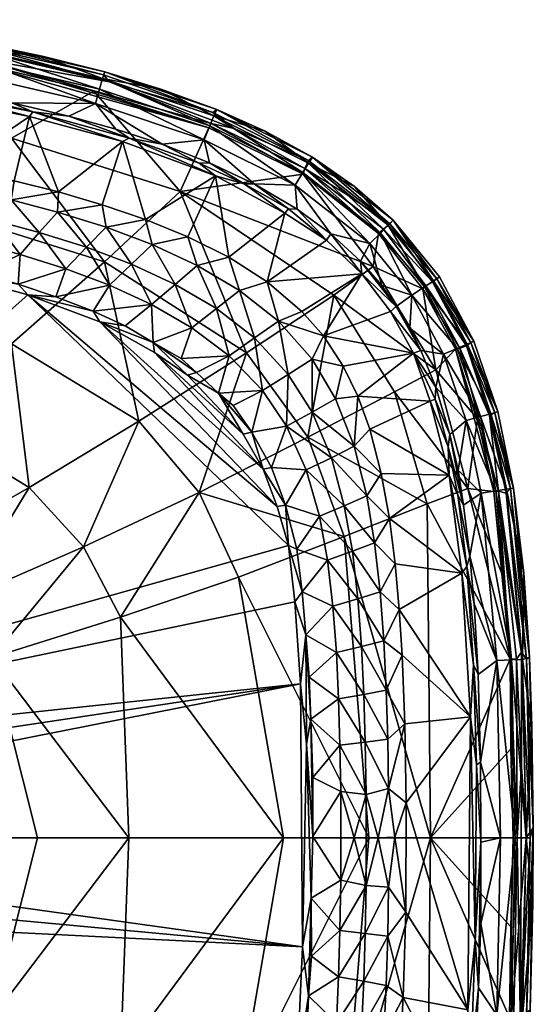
# Model space of a CAD drawing. Header units: inches. Extents: x -9.8 to 9.8, y -7.5 to 7.5.
# Tile 10 of 10: x 5.3 to 9.8, y -1.5 to 7.3. Entities that reach past the tile are written whole.
import ezdxf

# ---------------------------------------------------------------- set-up
doc = ezdxf.new("R2010")
doc.units = ezdxf.units.IN
doc.layers.get('0').update_dxf_attribs({"true_color": 0xc2ced6})

msp = doc.modelspace()

# ---------------------------------------------------------------- meshes
mesh = msp.add_polyface()
corners = [(4.352, 5.8367, 1.8354), (4.782, 5.7531, 1.8354), (4.6454, 5.5677, 1.2358), (4.2275, 5.6494, 1.2358), (5.6282, 5.7272, 2.3622), (5.6192, 5.5486, 1.8354), (5.2094, 5.6566, 1.8354), (5.2346, 5.8255, 2.3622), (4.6977, 5.9403, 2.3622), (4.0392, 6.0536, 2.3622), (4.5453, 6.5604, 2.3625), (6.1967, 6.1752, 2.3625), (6.0179, 5.6141, 2.3622), (5.3732, 6.3945, 2.3625), (6.0811, 6.7025, 5.5116), (6.0285, 6.7655, 5.4809), (4.922, 7.0205, 5.4809), (4.9689, 6.965, 5.5105), (4.9325, 7.0472, 5.4321), (3.6053, 7.2276, 5.4809), (4.8941, 6.9166, 5.5068), (4.8851, 6.8757, 5.4759), (6.9652, 6.2959, 5.4756), (5.9436, 6.6199, 5.4503), (3.6536, 7.1733, 5.512), (4.9155, 6.9864, 4.6612), (6.0192, 6.732, 4.6612), (5.9935, 6.6387, 3.9186), (4.8973, 6.8912, 3.9186), (5.9583, 6.5114, 3.1814), (4.8724, 6.7616, 3.1814), (3.6009, 7.1931, 4.6612), (3.5887, 7.097, 3.9186), (5.4839, 6.93, 5.4077), (6.0415, 6.7913, 5.4325), (4.2695, 7.1607, 5.4077), (5.2164, 6.5185, 2.4338), (4.573, 6.6423, 2.4283), (3.8336, 6.7613, 2.4333), (5.7215, 6.3975, 2.4323), (6.1372, 6.2823, 2.4323), (4.5596, 6.6064, 2.3854), (3.7068, 6.7407, 2.3882), (5.4026, 6.4369, 2.3853), (5.2117, 6.2051, 4.3398), (4.2269, 6.9755, 5.4503), (3.6177, 7.2544, 5.4319), (3.5579, 7.0694, 5.4503), (6.2578, 6.2052, 2.3841)]
mesh.append_faces([[corners[k] for k in face] for face in [(7, 13, 4), (11, 4, 13), (36, 29, 39), (39, 29, 40), (37, 41, 38), (36, 43, 37), (39, 43, 36)]], dxfattribs={"vtx0": -1, "vtx1": -1})
mesh.append_faces([[corners[k] for k in face] for face in [(0, 1, 2), (2, 3, 0), (4, 5, 6), (7, 6, 1), (0, 8, 1), (14, 15, 16), (18, 16, 15), (17, 16, 19), (20, 21, 22), (25, 26, 27), (27, 28, 25), (28, 27, 29), (29, 30, 28), (31, 25, 28), (32, 28, 30), (35, 25, 31), (25, 33, 26), (29, 36, 30), (41, 10, 42), (43, 13, 41), (18, 15, 34), (46, 16, 18), (43, 41, 37), (48, 43, 39)]], dxfattribs={"vtx0": -1, "vtx1": -1, "vtx2": -1})
mesh.append_faces([[corners[k] for k in face] for face in [(6, 7, 4), (1, 8, 7), (11, 12, 4), (16, 17, 14), (20, 14, 17), (30, 37, 38), (30, 36, 37), (44, 23, 21), (44, 21, 45)]], dxfattribs={"vtx0": -1, "vtx2": -1})
mesh.append_faces([[corners[k] for k in face] for face in [(23, 22, 21)]], dxfattribs={"vtx1": -1})
mesh.append_faces([[corners[k] for k in face] for face in [(9, 8, 0), (8, 9, 10), (7, 8, 13), (10, 13, 8), (17, 24, 20), (18, 33, 25), (33, 34, 26), (35, 18, 25), (13, 10, 41), (11, 13, 43)]], dxfattribs={"vtx1": -1, "vtx2": -1})
mesh.append_faces([[corners[k] for k in face] for face in [(34, 33, 18), (18, 35, 46), (47, 45, 21)]], dxfattribs={"vtx2": -1})
mesh = msp.add_polyface()
corners = [(7.0244, 5.871, 2.3625), (6.402, 5.483, 2.3622), (6.1967, 6.1752, 2.3625), (6.0179, 5.6141, 2.3622), (7.0348, 6.4589, 5.4335), (6.9995, 6.4303, 5.493), (7.85, 6.005, 5.4976), (6.0285, 6.7655, 5.4809), (6.0811, 6.7025, 5.5116), (6.0415, 6.7913, 5.4325), (7.1896, 6.2898, 5.5122), (7.8169, 5.9343, 5.5102), (7.8837, 6.0358, 5.4349), (7.4651, 6.2645, 5.4077), (6.9843, 6.3343, 5.5067), (6.9652, 6.2959, 5.4756), (7.8, 5.8842, 5.4806), (7.0082, 6.4016, 4.6612), (7.8491, 5.983, 4.6612), (7.7984, 5.9005, 3.9186), (6.9718, 6.3118, 3.9186), (7.7292, 5.788, 3.1814), (6.9222, 6.1894, 3.1814), (6.0192, 6.732, 4.6612), (5.9935, 6.6387, 3.9186), (5.9583, 6.5114, 3.1814), (7.3652, 5.7999, 2.4343), (6.97, 5.9856, 2.4338), (7.7495, 5.5756, 2.4366), (6.5382, 6.6392, 5.4077), (6.5489, 6.1494, 2.434), (6.1372, 6.2823, 2.4323), (6.2578, 6.2052, 2.3841), (5.4026, 6.4369, 2.3853), (6.8786, 5.9816, 2.3871), (7.2779, 5.8, 2.3871), (5.7215, 6.3975, 2.4323), (7.6703, 5.5785, 2.3871), (6.0391, 5.1084, 3.3735), (6.7106, 5.7304, 4.3458), (5.2117, 6.2051, 4.3398), (5.9436, 6.6199, 5.4503), (4.8941, 6.9166, 5.5068), (7.6396, 5.5401, 2.3625)]
mesh.append_faces([[corners[k] for k in face] for face in [(4, 12, 13)]], dxfattribs={"vtx0": -1})
mesh.append_faces([[corners[k] for k in face] for face in [(0, 1, 2), (10, 14, 11), (26, 21, 28), (31, 32, 36), (30, 32, 31), (27, 34, 30), (26, 35, 27), (28, 37, 26)]], dxfattribs={"vtx0": -1, "vtx1": -1})
mesh.append_faces([[corners[k] for k in face] for face in [(4, 5, 6), (7, 8, 5), (9, 7, 5), (10, 6, 5), (17, 18, 19), (19, 20, 17), (20, 19, 21), (21, 22, 20), (23, 17, 20), (20, 24, 23), (24, 20, 22), (22, 25, 24), (22, 21, 26), (23, 29, 17), (25, 22, 30), (17, 13, 18), (32, 2, 33), (34, 0, 32), (35, 0, 34), (38, 39, 40), (41, 40, 39), (4, 6, 12), (9, 5, 4), (14, 16, 11), (42, 15, 14), (14, 8, 42), (34, 32, 30), (35, 34, 27), (37, 35, 26)]], dxfattribs={"vtx0": -1, "vtx1": -1, "vtx2": -1})
mesh.append_faces([[corners[k] for k in face] for face in [(2, 1, 3), (5, 8, 10), (14, 15, 16), (14, 10, 8), (17, 4, 13), (22, 27, 30), (39, 16, 15), (39, 15, 41)]], dxfattribs={"vtx0": -1, "vtx2": -1})
mesh.append_faces([[corners[k] for k in face] for face in [(10, 11, 6), (26, 27, 22), (9, 29, 23), (30, 31, 25), (29, 4, 17), (0, 2, 32), (43, 0, 35)]], dxfattribs={"vtx1": -1, "vtx2": -1})
mesh.append_faces([[corners[k] for k in face] for face in [(4, 29, 9)]], dxfattribs={"vtx2": -1})
mesh = msp.add_polyface()
corners = [(3.6896, 5.5118, 0.6452), (3.2817, 5.57, 0.6452), (3.3866, 5.7811, 1.2358), (3.8077, 5.7201, 1.2358), (4.2275, 5.6494, 1.2358), (4.0962, 5.4441, 0.6452), (4.6454, 5.5677, 1.2358), (4.5008, 5.3655, 0.6452), (4.782, 5.7531, 1.8354), (5.2094, 5.6566, 1.8354), (5.0608, 5.4733, 1.2358), (4.903, 5.2744, 0.6452), (5.6192, 5.5486, 1.8354), (5.4591, 5.3676, 1.2358), (5.2886, 5.1722, 0.6452), (6.0514, 5.4139, 1.8354), (5.8791, 5.2359, 1.2358), (5.6951, 5.0448, 0.6452), (6.0812, 4.8995, 0.6452), (6.0179, 5.6141, 2.3622), (5.6282, 5.7272, 2.3622), (2.4616, 5.6618, 0.6452), (2.4851, 5.4086, 0.0516), (2.1998, 5.4437, 0.0745), (2.8729, 5.6197, 0.6452), (3.0084, 5.3524, 0.0476), (3.3678, 5.3153, 0.0687), (3.7229, 5.2564, 0.0545), (4.0688, 5.1976, 0.0556), (4.5477, 5.0993, 0.052), (5.2723, 4.9087, 0.0514), (4.9289, 5.0053, 0.0496), (4.5632, 5.032, 0.0001), (3.8638, 5.1985, 0.0203), (3.1241, 5.2915, 0.01), (2.4165, 5.3702, 0.0117), (3.5368, 5.1994, 0), (5.2117, 6.2051, 4.3398), (4.6896, 5.5285, 3.3623), (6.0391, 5.1084, 3.3735), (5.2136, 4.3798, 2.5491), (2.2878, 5.8798, 3.347), (1.7323, 5.0597, 2.5572), (4.053, 4.741, 2.5523), (2.7263, 5.2848, 0)]
mesh.append_faces([[corners[k] for k in face] for face in [(27, 25, 26)]], dxfattribs={"vtx0": -1})
mesh.append_faces([[corners[k] for k in face] for face in [(36, 33, 32)]], dxfattribs={"vtx0": -1, "vtx1": -1})
mesh.append_faces([[corners[k] for k in face] for face in [(0, 1, 2), (3, 4, 5), (5, 0, 3), (4, 6, 7), (7, 5, 4), (8, 9, 10), (10, 6, 8), (6, 10, 11), (11, 7, 6), (9, 12, 13), (13, 10, 9), (10, 13, 14), (14, 11, 10), (12, 15, 16), (16, 13, 12), (13, 16, 17), (17, 14, 13), (18, 17, 16), (19, 15, 12), (22, 21, 24), (25, 24, 1), (26, 1, 0), (27, 0, 5), (28, 5, 7), (31, 11, 14), (29, 7, 11), (30, 14, 17), (25, 27, 33), (33, 34, 25), (35, 22, 34), (37, 38, 39), (40, 39, 38), (41, 42, 43), (33, 29, 32), (34, 33, 36), (44, 35, 34), (41, 43, 38)]], dxfattribs={"vtx0": -1, "vtx1": -1, "vtx2": -1})
mesh.append_faces([[corners[k] for k in face] for face in [(12, 20, 19), (21, 22, 23), (24, 25, 22), (1, 26, 25), (0, 27, 26), (5, 28, 27), (7, 29, 28), (14, 30, 31), (11, 31, 29), (32, 31, 30), (32, 29, 31), (33, 28, 29), (34, 36, 44)]], dxfattribs={"vtx0": -1, "vtx2": -1})
mesh.append_faces([[corners[k] for k in face] for face in [(27, 28, 33), (22, 25, 34)]], dxfattribs={"vtx1": -1, "vtx2": -1})
mesh = msp.add_polyface()
corners = [(7.4822, 4.9293, 2.3622), (8.009, 5.2979, 2.3637), (8.3232, 4.9994, 2.3631), (7.7907, 4.6662, 2.3622), (7.6396, 5.5401, 2.3625), (8.9869, 4.9578, 5.4809), (8.9492, 4.9294, 5.5109), (9.2906, 4.391, 5.4809), (9.3153, 4.4045, 5.4299), (9.0101, 4.9732, 5.4279), (8.6001, 5.4761, 5.4338), (8.5697, 5.4446, 5.4965), (7.8837, 6.0358, 5.4349), (7.85, 6.005, 5.4976), (8.5148, 5.3964, 5.5108), (8.1967, 5.6984, 5.5118), (7.8169, 5.9343, 5.5102), (8.257, 5.776, 5.4077), (8.4714, 5.3586, 5.4836), (8.8916, 4.8955, 5.5036), (7.8, 5.8842, 5.4806), (8.5558, 5.4309, 4.6612), (8.9579, 4.9386, 4.6612), (8.8772, 4.885, 3.9186), (8.4871, 5.3625, 3.9186), (8.7672, 4.812, 3.1814), (8.3936, 5.2694, 3.1814), (7.8491, 5.983, 4.6612), (7.7984, 5.9005, 3.9186), (7.7292, 5.788, 3.1814), (8.046, 5.3557, 2.432), (7.7495, 5.5756, 2.4366), (8.5007, 4.8964, 2.4513), (8.3096, 5.113, 2.4324), (8.6275, 4.7104, 2.4285), (7.4651, 6.2645, 5.4077), (8.5768, 4.6663, 2.3637), (8.4227, 5.0661, 4.997), (8.8629, 4.8681, 5.4694), (6.7106, 5.7304, 4.3458), (8.0742, 4.8103, 4.3532), (7.6703, 5.5785, 2.3871)]
mesh.append_faces([[corners[k] for k in face] for face in [(16, 14, 15), (34, 33, 32)]], dxfattribs={"vtx0": -1})
mesh.append_faces([[corners[k] for k in face] for face in [(30, 26, 33), (30, 1, 31), (20, 37, 18), (10, 5, 9)]], dxfattribs={"vtx0": -1, "vtx1": -1})
mesh.append_faces([[corners[k] for k in face] for face in [(5, 6, 7), (10, 11, 5), (12, 13, 11), (11, 13, 15), (14, 18, 19), (21, 22, 23), (23, 24, 21), (24, 23, 25), (25, 26, 24), (27, 21, 24), (24, 28, 27), (28, 24, 26), (26, 29, 28), (22, 21, 10), (17, 21, 27), (29, 26, 30), (26, 25, 32), (37, 20, 39), (39, 40, 37), (11, 6, 5), (12, 11, 10), (16, 18, 14), (1, 41, 31), (34, 2, 33)]], dxfattribs={"vtx0": -1, "vtx1": -1, "vtx2": -1})
mesh.append_faces([[corners[k] for k in face] for face in [(0, 1, 2), (2, 3, 0), (0, 4, 1), (11, 15, 14), (13, 16, 15), (16, 20, 18), (22, 9, 8), (25, 34, 32), (34, 36, 2), (37, 38, 18), (19, 6, 14)]], dxfattribs={"vtx0": -1, "vtx2": -1})
mesh.append_faces([[corners[k] for k in face] for face in [(8, 9, 5), (14, 6, 11), (17, 10, 21), (10, 9, 22), (12, 17, 27), (30, 31, 29), (32, 33, 26), (35, 12, 27), (2, 1, 30), (30, 33, 2), (18, 38, 19), (1, 4, 41)]], dxfattribs={"vtx1": -1, "vtx2": -1})
mesh.append_faces([[corners[k] for k in face] for face in [(10, 17, 12)]], dxfattribs={"vtx2": -1})
mesh = msp.add_polyface()
corners = [(6.0514, 5.4139, 1.8354), (6.4617, 5.2598, 1.8354), (6.278, 5.0856, 1.2358), (5.8791, 5.2359, 1.2358), (6.0812, 4.8995, 0.6452), (6.8596, 5.076, 1.8354), (6.6651, 4.9069, 1.2358), (6.4561, 4.7274, 0.6452), (7.2373, 4.8537, 1.8354), (7.0332, 4.6922, 1.2358), (6.8136, 4.5215, 0.6452), (7.5811, 4.5824, 1.8354), (7.3706, 4.4322, 1.2358), (7.1433, 4.274, 0.6452), (7.6689, 4.1089, 1.2358), (7.4392, 3.9677, 0.6452), (6.402, 5.483, 2.3622), (6.0179, 5.6141, 2.3622), (7.4822, 4.9293, 2.3622), (7.7907, 4.6662, 2.3622), (7.1403, 5.1475, 2.3622), (6.7776, 5.3295, 2.3622), (6.2201, 4.5389, 0.0527), (5.9366, 4.6696, 0.0519), (6.854, 4.1255, 0.0359), (6.7196, 4.2504, 0.0682), (6.4684, 4.392, 0.0346), (7.0511, 3.9417, 0.0253), (7.0244, 5.871, 2.3625), (7.6396, 5.5401, 2.3625), (7.5693, 2.9382, 0.0001), (5.3577, 4.816, 0), (5.9957, 4.5763, 0.0006), (7.4456, 3.2689, 0.0003), (6.4807, 4.3023, 0.0004), (6.7755, 4.1016, 0.0013), (7.2687, 3.5797, 0.0006), (7.6703, 5.5785, 2.3871), (7.2779, 5.8, 2.3871), (7.2991, 4.3001, 3.3863), (8.0742, 4.8103, 4.3532), (6.7106, 5.7304, 4.3458), (6.0391, 5.1084, 3.3735), (6.3417, 3.6932, 2.5455)]
mesh.append_faces([[corners[k] for k in face] for face in [(35, 24, 27), (24, 26, 25)]], dxfattribs={"vtx0": -1})
mesh.append_faces([[corners[k] for k in face] for face in [(20, 5, 21), (22, 7, 26), (24, 13, 27), (35, 36, 34), (34, 26, 35), (32, 26, 34)]], dxfattribs={"vtx0": -1, "vtx1": -1})
mesh.append_faces([[corners[k] for k in face] for face in [(0, 1, 2), (2, 3, 0), (3, 2, 4), (1, 5, 6), (6, 2, 1), (2, 6, 7), (7, 4, 2), (5, 8, 9), (9, 6, 5), (6, 9, 10), (10, 7, 6), (8, 11, 12), (12, 9, 8), (9, 12, 13), (13, 10, 9), (14, 12, 11), (12, 14, 15), (15, 13, 12), (16, 1, 0), (11, 8, 18), (8, 5, 20), (21, 5, 1), (23, 4, 7), (25, 10, 13), (26, 7, 10), (27, 13, 15), (37, 29, 38), (39, 40, 41), (41, 42, 39), (43, 39, 42), (26, 24, 35)]], dxfattribs={"vtx0": -1, "vtx1": -1, "vtx2": -1})
mesh.append_faces([[corners[k] for k in face] for face in [(0, 17, 16), (1, 16, 21), (7, 22, 23), (13, 24, 25), (10, 25, 26), (28, 21, 16), (29, 18, 20), (30, 31, 32), (33, 32, 34), (32, 22, 26), (32, 23, 22)]], dxfattribs={"vtx0": -1, "vtx2": -1})
mesh.append_faces([[corners[k] for k in face] for face in [(18, 19, 11), (20, 18, 8), (20, 21, 28), (28, 29, 20)]], dxfattribs={"vtx1": -1, "vtx2": -1})
mesh = msp.add_polyface()
corners = [(5.6951, 5.0448, 0.6452), (5.606, 4.798, 0.051), (5.2723, 4.9087, 0.0514), (6.0812, 4.8995, 0.6452), (5.9366, 4.6696, 0.0519), (7.7764, 1.3663, 0), (7.7952, -0.9683, 0), (0.8622, 0), (0.8017, 0.3174), (0.6097, 0.6097), (0.3174, 0.8017), (3.5368, 5.1994, 0), (4.5632, 5.032, 0.0001), (7.6701, 2.5917, 0), (5.3577, 4.816, 0), (7.7266, 2.0933, 0), (6.0391, 5.1084, 3.3735), (5.2136, 4.3798, 2.5491), (6.3417, 3.6932, 2.5455), (4.6896, 5.5285, 3.3623), (4.053, 4.741, 2.5523), (5.3697, 3.1051, 1.9496), (5.8515, 2.5793, 1.9351), (4.41, 3.6921, 1.975), (3.4395, 4.0154, 1.9982), (5.0381, 1.6, 1.5136), (6.1793, 1.9552, 1.9227), (4.7587, 2.104, 1.5297), (4.3644, 2.5338, 1.5485), (3.598, 3.0353, 1.5815), (2.8219, 3.3325, 1.6115), (3.8722, 1.2491, 1.2636), (3.6554, 1.6396, 1.276), (3.3608, 1.9797, 1.2905), (2.7917, 2.4006, 1.3159), (2.2055, 2.6724, 1.3391), (2.5516, 1.1761, 1.1142), (2.7, 0.8952, 1.109), (2.3575, 1.4282, 1.1204), (1.979, 1.7626, 1.1312), (6.2535, 0, 1.8221), (5.4422, 0, 1.5358), (3.9977, 0, 1.2337), (2.8122, 0, 1.0971), (1.5461, 0.3002, 1.0083), (5.9957, 4.5763, 0.0006), (1.7323, 5.0597, 2.5572), (1.3848, 4.3201, 2.0345)]
mesh.append_faces([[corners[k] for k in face] for face in [(15, 9, 13), (14, 9, 12), (14, 4, 45), (12, 2, 14)]], dxfattribs={"vtx0": -1, "vtx1": -1})
mesh.append_faces([[corners[k] for k in face] for face in [(1, 0, 3), (13, 9, 14), (16, 17, 18), (19, 20, 17), (18, 21, 22), (21, 18, 17), (17, 23, 21), (23, 17, 20), (20, 24, 23), (25, 26, 22), (22, 27, 25), (28, 27, 21), (28, 21, 23), (23, 29, 28), (30, 29, 24), (31, 25, 27), (27, 32, 31), (28, 29, 33), (33, 32, 28), (34, 33, 29), (35, 34, 30), (36, 37, 32), (33, 34, 38), (38, 36, 33), (39, 38, 34), (40, 26, 25), (25, 41, 40), (25, 31, 42), (42, 41, 25), (42, 31, 37), (37, 43, 42), (27, 22, 21), (29, 23, 24), (32, 27, 28), (34, 29, 30), (37, 31, 32), (36, 32, 33), (39, 34, 35), (46, 24, 20), (47, 30, 24)]], dxfattribs={"vtx0": -1, "vtx1": -1, "vtx2": -1})
mesh.append_faces([[corners[k] for k in face] for face in [(0, 1, 2), (3, 4, 1), (10, 11, 12), (5, 7, 8), (14, 1, 4), (14, 2, 1), (37, 44, 43)]], dxfattribs={"vtx0": -1, "vtx2": -1})
mesh.append_faces([[corners[k] for k in face] for face in [(5, 6, 7), (8, 9, 5), (15, 5, 9)]], dxfattribs={"vtx1": -1, "vtx2": -1})
mesh = msp.add_polyface()
corners = [(7.5811, 4.5824, 1.8354), (7.8804, 4.2432, 1.8354), (7.6689, 4.1089, 1.2358), (8.0885, 3.8919, 1.8354), (7.8809, 3.7734, 1.2358), (7.982, 4.4521, 2.3622), (7.7907, 4.6662, 2.3622), (8.1561, 4.1818, 2.3622), (8.287, 3.9157, 2.3622), (8.3232, 4.9994, 2.3631), (8.5768, 4.6663, 2.3637), (8.7818, 4.2968, 2.3631), (8.9288, 3.8702, 2.3625), (9.2906, 4.391, 5.4809), (9.2498, 4.362, 5.5109), (9.502, 3.7685, 5.4809), (9.3153, 4.4045, 5.4299), (9.5282, 3.7794, 5.43), (8.9869, 4.9578, 5.4809), (9.5361, 3.0731, 5.5063), (9.1925, 4.3427, 5.5061), (9.1523, 4.3328, 5.4756), (8.8916, 4.8955, 5.5036), (8.8629, 4.8681, 5.4694), (8.9492, 4.9294, 5.5109), (9.4557, 3.7459, 5.5119), (9.4684, 3.7595, 4.6612), (9.3748, 3.7347, 3.9186), (9.1695, 4.3393, 3.9186), (9.2586, 4.3773, 4.6612), (9.048, 4.2875, 3.1814), (8.8772, 4.885, 3.9186), (8.9579, 4.9386, 4.6612), (8.7672, 4.812, 3.1814), (8.7492, 4.5202, 2.4513), (8.8445, 4.3206, 2.4288), (8.9799, 3.9947, 2.4346), (9.2472, 3.7008, 3.1814), (8.6275, 4.7104, 2.4285), (8.9735, 3.8907, 2.3871), (7.8435, 3.5536, 3.3936), (8.6128, 3.9557, 4.3577), (8.0742, 4.8103, 4.3532), (7.2991, 4.3001, 3.3863), (9.3479, 3.714, 5.4503), (8.98, 4.15, 4.9982), (8.4227, 5.0661, 4.997)]
mesh.append_faces([[corners[k] for k in face] for face in [(35, 38, 34)]], dxfattribs={"vtx0": -1})
mesh.append_faces([[corners[k] for k in face] for face in [(7, 1, 5), (16, 13, 17), (38, 33, 34), (35, 30, 36), (23, 45, 21), (36, 11, 35)]], dxfattribs={"vtx0": -1, "vtx1": -1})
mesh.append_faces([[corners[k] for k in face] for face in [(0, 1, 2), (1, 3, 4), (4, 2, 1), (5, 1, 0), (3, 1, 7), (13, 14, 15), (18, 13, 16), (19, 20, 21), (22, 23, 20), (22, 20, 14), (26, 27, 28), (28, 29, 26), (30, 28, 27), (29, 28, 31), (31, 32, 29), (28, 30, 33), (33, 31, 28), (17, 26, 29), (16, 29, 32), (34, 33, 30), (36, 30, 37), (36, 39, 11), (40, 41, 42), (42, 43, 40), (23, 46, 45), (42, 41, 45), (45, 46, 42), (13, 15, 17), (35, 10, 38)]], dxfattribs={"vtx0": -1, "vtx1": -1, "vtx2": -1})
mesh.append_faces([[corners[k] for k in face] for face in [(0, 6, 5), (8, 11, 12), (5, 10, 11), (11, 7, 5), (11, 8, 7), (20, 25, 14), (29, 16, 17), (30, 35, 34), (39, 12, 11), (35, 11, 10)]], dxfattribs={"vtx0": -1, "vtx2": -1})
mesh.append_faces([[corners[k] for k in face] for face in [(7, 8, 3), (9, 10, 5), (5, 6, 9), (14, 24, 22), (44, 21, 45), (14, 25, 15), (24, 14, 13), (23, 21, 20)]], dxfattribs={"vtx1": -1, "vtx2": -1})
mesh = msp.add_polyface()
corners = [(7.6689, 4.1089, 1.2358), (7.8809, 3.7734, 1.2358), (7.6541, 3.6492, 0.6452), (7.4392, 3.9677, 0.6452), (8.0885, 3.8919, 1.8354), (8.2534, 3.4718, 1.8354), (8.0515, 3.3694, 1.2358), (7.8293, 3.2624, 0.6452), (8.3651, 3.0332, 1.8354), (8.1667, 2.945, 1.2358), (7.9471, 2.8532, 0.6452), (8.4352, 2.6167, 1.8354), (8.2378, 2.5408, 1.2358), (8.0183, 2.4621, 0.6452), (8.4842, 2.1821, 1.8354), (8.2865, 2.1187, 1.2358), (8.287, 3.9157, 2.3622), (8.3923, 3.6223, 2.3622), (8.4947, 3.23, 2.3622), (8.5671, 2.831, 2.3622), (7.3452, 3.5956, 0.036), (7.1793, 3.8344, 0.0645), (7.5191, 3.2828, 0.038), (7.0511, 3.9417, 0.0253), (7.7437, 2.5585, 0.0529), (7.6435, 2.9496, 0.0376), (7.7929, 2.1819, 0.0414), (5.3577, 4.816, 0), (7.5693, 2.9382, 0.0001), (7.6701, 2.5917, 0), (5.9957, 4.5763, 0.0006), (7.4456, 3.2689, 0.0003), (6.7755, 4.1016, 0.0013), (7.2687, 3.5797, 0.0006), (6.4807, 4.3023, 0.0004), (8.9006, 2.9598, 4.3613), (8.6128, 3.9557, 4.3577), (7.8435, 3.5536, 3.3936), (8.166, 2.6702, 3.3998), (6.8792, 3.0628, 2.5435), (7.2261, 2.3121, 2.5417), (7.2991, 4.3001, 3.3863), (6.3417, 3.6932, 2.5455), (6.1793, 1.9552, 1.9227), (5.8515, 2.5793, 1.9351)]
mesh.append_faces([[corners[k] for k in face] for face in [(20, 23, 21)]], dxfattribs={"vtx0": -1})
mesh.append_faces([[corners[k] for k in face] for face in [(31, 34, 33), (28, 25, 29), (33, 20, 31), (23, 20, 33)]], dxfattribs={"vtx0": -1, "vtx1": -1})
mesh.append_faces([[corners[k] for k in face] for face in [(0, 1, 2), (2, 3, 0), (1, 4, 5), (5, 6, 1), (2, 1, 6), (6, 7, 2), (6, 5, 8), (8, 9, 6), (7, 6, 9), (9, 10, 7), (9, 8, 11), (11, 12, 9), (10, 9, 12), (12, 13, 10), (12, 11, 14), (13, 12, 15), (5, 4, 16), (18, 8, 5), (19, 11, 8), (3, 2, 20), (2, 7, 22), (10, 13, 24), (7, 10, 25), (35, 36, 37), (37, 38, 35), (38, 37, 39), (39, 40, 38), (39, 37, 41), (41, 42, 39), (43, 40, 39), (39, 44, 43), (44, 39, 42)]], dxfattribs={"vtx0": -1, "vtx1": -1, "vtx2": -1})
mesh.append_faces([[corners[k] for k in face] for face in [(5, 17, 18), (8, 18, 19), (3, 21, 23), (27, 28, 29), (30, 31, 28), (29, 24, 26), (25, 28, 31), (31, 22, 25)]], dxfattribs={"vtx0": -1, "vtx2": -1})
mesh.append_faces([[corners[k] for k in face] for face in [(16, 17, 5), (20, 21, 3), (22, 20, 2), (24, 25, 10), (25, 22, 7), (26, 24, 13), (25, 24, 29), (20, 22, 31)]], dxfattribs={"vtx1": -1, "vtx2": -1})
mesh.append_faces([[corners[k] for k in face] for face in [(32, 23, 33)]], dxfattribs={"vtx2": -1})
mesh = msp.add_polyface()
corners = [(8.5671, 2.831, 2.3622), (8.6182, 2.4288, 2.3622), (8.4352, 2.6167, 1.8354), (8.4842, 2.1821, 1.8354), (9.0961, 3.2145, 2.3625), (8.4947, 3.23, 2.3622), (9.2105, 2.3476, 2.3626), (8.3923, 3.6223, 2.3622), (8.9288, 3.8702, 2.3625), (8.287, 3.9157, 2.3622), (9.6417, 3.097, 5.4809), (9.6045, 3.0544, 5.5091), (9.7828, 1.5839, 5.4809), (9.6698, 3.1015, 5.4331), (9.8101, 1.603, 5.4331), (9.502, 3.7685, 5.4809), (9.4557, 3.7459, 5.5119), (9.5282, 3.7794, 5.43), (9.5361, 3.0731, 5.5063), (9.494, 3.0704, 5.476), (9.6382, 1.5838, 5.4823), (9.1523, 4.3328, 5.4756), (9.3479, 3.714, 5.4503), (9.7396, 1.6445, 5.5086), (9.1925, 4.3427, 5.5061), (9.5117, 3.0763, 3.9186), (9.6074, 3.0915, 4.6612), (9.748, 1.5823, 4.6612), (9.3813, 3.0555, 3.1814), (9.6513, 1.5778, 3.9186), (9.3748, 3.7347, 3.9186), (9.4684, 3.7595, 4.6612), (9.2472, 3.7008, 3.1814), (9.048, 4.2875, 3.1814), (9.7594, 2.3451, 5.4077), (9.1036, 3.5752, 2.4324), (8.9799, 3.9947, 2.4346), (9.176, 3.2603, 2.4513), (9.2819, 2.4964, 2.4309), (9.2247, 2.9481, 2.4296), (9.0898, 3.4667, 2.3871), (9.2527, 2.4052, 2.3853), (8.9735, 3.8907, 2.3871), (9.1728, 3.0367, 2.3871), (9.2643, 3.0972, 4.9991), (9.5706, 2.3284, 5.4503), (8.9006, 2.9598, 4.3613), (8.98, 4.15, 4.9982), (8.6128, 3.9557, 4.3577), (9.5194, 1.5716, 3.1814)]
mesh.append_faces([[corners[k] for k in face] for face in [(19, 21, 22)]], dxfattribs={"vtx0": -1})
mesh.append_faces([[corners[k] for k in face] for face in [(17, 15, 13), (16, 18, 11), (35, 42, 36), (38, 43, 39)]], dxfattribs={"vtx0": -1, "vtx1": -1})
mesh.append_faces([[corners[k] for k in face] for face in [(3, 2, 1), (10, 11, 12), (13, 10, 14), (15, 16, 10), (18, 19, 20), (21, 19, 18), (24, 18, 16), (25, 26, 27), (28, 25, 29), (26, 25, 30), (30, 31, 26), (25, 28, 32), (32, 30, 25), (30, 32, 33), (13, 26, 31), (32, 28, 37), (35, 40, 42), (39, 43, 40), (38, 41, 43), (44, 46, 20), (47, 44, 22), (48, 46, 44), (44, 47, 48), (15, 10, 13), (49, 38, 28), (40, 8, 42), (43, 4, 40), (41, 4, 43), (39, 40, 35)]], dxfattribs={"vtx0": -1, "vtx1": -1, "vtx2": -1})
mesh.append_faces([[corners[k] for k in face] for face in [(4, 0, 5), (6, 1, 0), (0, 4, 6), (7, 8, 4), (4, 5, 7), (8, 7, 9), (26, 13, 34), (31, 17, 13), (32, 35, 36), (28, 38, 39), (28, 39, 37), (40, 4, 8), (41, 6, 4), (44, 45, 19), (44, 19, 22)]], dxfattribs={"vtx0": -1, "vtx2": -1})
mesh.append_faces([[corners[k] for k in face] for face in [(0, 1, 2), (23, 11, 18), (37, 35, 32), (16, 11, 10)]], dxfattribs={"vtx1": -1, "vtx2": -1})
mesh.append_faces([[corners[k] for k in face] for face in [(35, 37, 39)]], dxfattribs={"vtx2": -1})
mesh = msp.add_polyface()
corners = [(8.7037, 1.011, 2.3622), (8.7154, 0.31, 2.3622), (8.5602, 0.4365, 1.8354), (9.2857, 1.0734, 2.3625), (8.6794, 1.6203, 2.3622), (9.2105, 2.3476, 2.3626), (8.6542, 2.0249, 2.3622), (8.6182, 2.4288, 2.3622), (9.7396, 1.6445, 5.5086), (9.6938, 1.5848, 5.5108), (9.7407, 0.6291, 5.5118), (9.7831, 0, 5.5038), (9.8157, 0, 5.4809), (9.7828, 1.5839, 5.4809), (9.8444, 0.0868, 5.4313), (9.831, 0.9909, 5.4077), (9.8101, 1.603, 5.4331), (9.7594, 2.3451, 5.4077), (9.6698, 3.1015, 5.4331), (9.6382, 1.5838, 5.4823), (9.494, 3.0704, 5.476), (9.5706, 2.3284, 5.4503), (9.6453, 0.789, 5.4503), (9.6665, 0, 5.4752), (9.7022, -0.0033, 5.5041), (9.5361, 3.0731, 5.5063), (9.748, 1.5823, 4.6612), (9.6513, 1.5778, 3.9186), (9.5117, 3.0763, 3.9186), (9.5194, 1.5716, 3.1814), (9.3813, 3.0555, 3.1814), (9.7809, 0, 4.6612), (9.6841, 0, 3.9186), (9.552, 0, 3.1814), (9.3182, 2.0736, 2.4307), (9.2819, 2.4964, 2.4309), (9.6074, 3.0915, 4.6612), (9.3754, 0.6717, 2.4305), (9.3799, -0.0385, 2.428), (9.3538, 1.4491, 2.429), (9.3148, 1.5349, 2.3882), (9.2527, 2.4052, 2.3853), (9.34, 0.6455, 2.3877), (9.3281, -0.9108, 2.3795), (8.9311, 0, 4.1249), (9.2643, 3.0972, 4.9991), (8.9006, 2.9598, 4.3613), (9.6045, 3.0544, 5.5091), (9.6417, 3.097, 5.4809), (8.166, 2.6702, 3.3998)]
mesh.append_faces([[corners[k] for k in face] for face in [(19, 20, 21), (31, 15, 14), (37, 33, 38)]], dxfattribs={"vtx0": -1})
mesh.append_faces([[corners[k] for k in face] for face in [(6, 3, 4), (24, 19, 23), (34, 41, 35), (39, 41, 34), (37, 40, 39), (38, 42, 37)]], dxfattribs={"vtx0": -1, "vtx1": -1})
mesh.append_faces([[corners[k] for k in face] for face in [(8, 11, 12), (12, 13, 8), (10, 11, 8), (24, 9, 19), (26, 27, 28), (27, 29, 30), (27, 26, 31), (31, 32, 27), (26, 15, 31), (29, 27, 32), (32, 33, 29), (26, 36, 17), (37, 29, 33), (39, 40, 41), (37, 42, 40), (3, 42, 43), (44, 19, 46), (48, 13, 16), (13, 14, 16), (25, 19, 9), (40, 5, 41), (42, 3, 40), (49, 44, 46)]], dxfattribs={"vtx0": -1, "vtx1": -1, "vtx2": -1})
mesh.append_faces([[corners[k] for k in face] for face in [(3, 0, 4), (3, 1, 0), (5, 6, 7), (6, 5, 3), (13, 12, 14), (25, 9, 8), (26, 16, 15), (26, 17, 16), (29, 34, 35), (29, 37, 39), (29, 39, 34), (40, 3, 5), (45, 19, 21), (44, 23, 22)]], dxfattribs={"vtx0": -1, "vtx2": -1})
mesh.append_faces([[corners[k] for k in face] for face in [(22, 23, 19)]], dxfattribs={"vtx1": -1})
mesh.append_faces([[corners[k] for k in face] for face in [(0, 1, 2), (10, 9, 24), (22, 19, 44), (47, 8, 13)]], dxfattribs={"vtx1": -1, "vtx2": -1})
mesh.append_faces([[corners[k] for k in face] for face in [(8, 9, 10), (14, 15, 16), (16, 17, 18)]], dxfattribs={"vtx2": -1})
mesh = msp.add_polyface()
corners = [(8.4842, 2.1821, 1.8354), (8.2865, 2.1187, 1.2358), (8.2378, 2.5408, 1.2358), (8.0658, 2.0533, 0.6452), (8.0183, 2.4621, 0.6452), (8.517, 1.7461, 1.8354), (8.3184, 1.6952, 1.2358), (8.0962, 1.643, 0.6452), (8.5387, 1.3096, 1.8354), (8.3394, 1.2713, 1.2358), (8.1159, 1.2323, 0.6452), (8.5525, 0.873, 1.8354), (8.3526, 0.8474, 1.2358), (8.1282, 0.8214, 0.6452), (8.5602, 0.4365, 1.8354), (8.3612, 0.3846, 1.2363), (8.1351, 0.4107, 0.6452), (8.6182, 2.4288, 2.3622), (8.6542, 2.0249, 2.3622), (8.7037, 1.011, 2.3622), (8.6794, 1.6203, 2.3622), (8.7154, 0.31, 2.3622), (8.6146, 0.0059, 2.0035), (8.4657, 0, 1.5346), (8.253, 0, 0.9394), (7.7929, 2.1819, 0.0414), (7.8251, 1.7986, 0.0354), (7.8545, 1.4228, 0.053), (7.8863, 0.5339, 0.0693), (7.868, 1.0515, 0.0516), (7.886, 0.0111, 0.0544), (7.8321, 0.829, 0.0127), (7.7764, 1.3663, 0), (7.7266, 2.0933, 0), (8.166, 2.6702, 3.3998), (8.3844, 0, 3.4071), (8.9311, 0, 4.1249), (7.2261, 2.3121, 2.5417), (7.6267, 0, 2.6575), (6.1793, 1.9552, 1.9227), (6.2535, 0, 1.8221), (7.8714, -0.5363, 0.0368), (7.7952, -0.9683, 0), (7.6701, 2.5917, 0)]
mesh.append_faces([[corners[k] for k in face] for face in [(30, 29, 28), (31, 42, 32)]], dxfattribs={"vtx0": -1})
mesh.append_faces([[corners[k] for k in face] for face in [(23, 14, 22), (15, 14, 23), (24, 16, 15), (26, 7, 27), (31, 29, 30), (32, 26, 31), (33, 26, 32), (43, 25, 33)]], dxfattribs={"vtx0": -1, "vtx1": -1})
mesh.append_faces([[corners[k] for k in face] for face in [(0, 1, 2), (1, 3, 4), (1, 0, 5), (5, 6, 1), (3, 1, 6), (6, 7, 3), (6, 5, 8), (8, 9, 6), (7, 6, 9), (9, 10, 7), (9, 8, 11), (11, 12, 9), (10, 9, 12), (12, 13, 10), (12, 11, 14), (14, 15, 12), (13, 12, 15), (15, 16, 13), (14, 11, 19), (8, 5, 20), (5, 0, 18), (19, 11, 8), (4, 3, 25), (3, 7, 26), (27, 7, 10), (29, 10, 13), (28, 13, 16), (34, 35, 36), (37, 38, 35), (35, 34, 37), (39, 40, 38), (38, 37, 39), (26, 29, 31)]], dxfattribs={"vtx0": -1, "vtx1": -1, "vtx2": -1})
mesh.append_faces([[corners[k] for k in face] for face in [(14, 21, 22), (13, 28, 29), (16, 30, 28), (33, 25, 26)]], dxfattribs={"vtx0": -1, "vtx2": -1})
mesh.append_faces([[corners[k] for k in face] for face in [(30, 41, 31)]], dxfattribs={"vtx1": -1})
mesh.append_faces([[corners[k] for k in face] for face in [(17, 18, 0), (20, 19, 8), (18, 20, 5), (26, 25, 3), (29, 27, 10)]], dxfattribs={"vtx1": -1, "vtx2": -1})
mesh.append_faces([[corners[k] for k in face] for face in [(26, 27, 29)]], dxfattribs={"vtx2": -1})
mesh = msp.add_polyface()
corners = [(8.7154, 0.31, 2.3622), (8.7112, -0.6585, 2.3622), (8.6146, 0.0059, 2.0035), (8.5525, -0.873, 1.8354), (8.6899, -1.4178, 2.3622), (9.2044, -2.3991, 2.3624), (8.6182, -2.4288, 2.3622), (8.6542, -2.0249, 2.3622), (9.2644, -1.5266, 2.3624), (9.2857, 1.0734, 2.3625), (9.7292, -1.7009, 5.5119), (9.7828, -1.5839, 5.4809), (9.8157, 0, 5.4809), (9.7831, 0, 5.5038), (9.8444, 0.0868, 5.4313), (9.8153, -1.5252, 5.4327), (9.8392, -0.5804, 5.4077), (9.6698, -3.1016, 5.4331), (9.7594, -2.3451, 5.4077), (9.7407, 0.6291, 5.5118), (9.6728, -1.5631, 5.5051), (9.6335, -1.5925, 5.4749), (9.494, -3.0704, 5.476), (9.7022, -0.0033, 5.5041), (9.6665, 0, 5.4752), (9.5706, -2.3284, 5.4503), (9.6453, -0.789, 5.4503), (9.5361, -3.0731, 5.5063), (9.5117, -3.0763, 3.9186), (9.6513, -1.5778, 3.9186), (9.748, -1.5823, 4.6612), (9.3813, -3.0555, 3.1814), (9.5194, -1.5716, 3.1814), (9.7809, 0, 4.6612), (9.6841, 0, 3.9186), (9.552, 0, 3.1814), (9.3191, -2.1069, 2.4363), (9.3782, -0.7594, 2.4491), (9.3799, -0.0385, 2.428), (9.3572, -1.3308, 2.4286), (9.3281, -0.9108, 2.3795), (9.2908, -1.993, 2.389), (9.34, 0.6455, 2.3877), (8.9311, 0, 4.1249), (9.2643, -3.0972, 4.9991), (8.166, -2.6702, 3.3998), (8.9006, -2.9598, 4.3613), (9.6045, -3.0544, 5.5091), (9.6417, -3.097, 5.4809), (9.2122, -2.8246, 2.3915)]
mesh.append_faces([[corners[k] for k in face] for face in [(14, 15, 16), (15, 17, 18), (13, 19, 10), (39, 38, 37), (9, 40, 8)]], dxfattribs={"vtx0": -1})
mesh.append_faces([[corners[k] for k in face] for face in [(1, 8, 4), (0, 8, 1), (8, 0, 9), (40, 41, 8), (38, 39, 40), (26, 43, 21)]], dxfattribs={"vtx0": -1, "vtx1": -1})
mesh.append_faces([[corners[k] for k in face] for face in [(10, 11, 12), (11, 15, 14), (20, 21, 22), (27, 10, 20), (28, 29, 30), (31, 32, 29), (33, 30, 29), (29, 34, 33), (30, 33, 16), (34, 29, 32), (32, 35, 34), (32, 31, 36), (37, 35, 32), (45, 46, 43), (43, 46, 21), (15, 11, 48), (23, 21, 20), (36, 49, 41), (39, 41, 40)]], dxfattribs={"vtx0": -1, "vtx1": -1, "vtx2": -1})
mesh.append_faces([[corners[k] for k in face] for face in [(3, 1, 4), (5, 6, 7), (4, 8, 5), (5, 7, 4), (12, 13, 10), (30, 15, 18), (30, 16, 15), (44, 25, 21), (43, 26, 24), (11, 10, 47), (41, 5, 8)]], dxfattribs={"vtx0": -1, "vtx2": -1})
mesh.append_faces([[corners[k] for k in face] for face in [(0, 1, 2), (26, 21, 24)]], dxfattribs={"vtx1": -1})
mesh.append_faces([[corners[k] for k in face] for face in [(14, 12, 11), (23, 24, 21), (10, 23, 20), (39, 37, 32), (36, 39, 32), (39, 36, 41), (38, 40, 42)]], dxfattribs={"vtx1": -1, "vtx2": -1})
mesh.append_faces([[corners[k] for k in face] for face in [(21, 25, 22), (23, 10, 19), (33, 14, 16), (37, 38, 35)]], dxfattribs={"vtx2": -1})
mesh = msp.add_polyface()
corners = [(8.2378, -2.5408, 1.2358), (8.2865, -2.1187, 1.2358), (8.4842, -2.1821, 1.8354), (8.0183, -2.4621, 0.6452), (8.0658, -2.0533, 0.6452), (8.517, -1.7461, 1.8354), (8.3184, -1.6952, 1.2358), (8.0962, -1.643, 0.6452), (8.5387, -1.3096, 1.8354), (8.3394, -1.2713, 1.2358), (8.1159, -1.2323, 0.6452), (8.5525, -0.873, 1.8354), (8.3526, -0.8474, 1.2358), (8.1282, -0.8214, 0.6452), (8.5602, -0.4365, 1.8354), (8.36, -0.4236, 1.2358), (8.1363, -0.3772, 0.6461), (8.6542, -2.0249, 2.3622), (8.6182, -2.4288, 2.3622), (8.6899, -1.4178, 2.3622), (8.6146, 0.0059, 2.0035), (8.7112, -0.6585, 2.3622), (8.4657, 0, 1.5346), (8.3612, 0.3846, 1.2363), (8.253, 0, 0.9394), (7.7978, -2.184, 0.0521), (7.8336, -1.7928, 0.0525), (7.8489, -1.4023, 0.0394), (7.8762, -1.0506, 0.0703), (7.8714, -0.5363, 0.0368), (7.886, 0.0111, 0.0544), (8.1351, 0.4107, 0.6452), (7.6692, -2.5951, 0), (7.7459, -2.0791, 0.0001), (7.7952, -0.9683, 0), (7.2261, -2.3121, 2.5417), (8.166, -2.6702, 3.3998), (8.3844, 0, 3.4071), (7.6267, 0, 2.6575), (6.1793, -1.9552, 1.9227), (6.2535, 0, 1.8221), (7.8321, 0.829, 0.0127), (8.9311, 0, 4.1249)]
mesh.append_faces([[corners[k] for k in face] for face in [(16, 29, 30)]], dxfattribs={"vtx0": -1})
mesh.append_faces([[corners[k] for k in face] for face in [(24, 15, 16), (28, 10, 27)]], dxfattribs={"vtx0": -1, "vtx1": -1})
mesh.append_faces([[corners[k] for k in face] for face in [(0, 1, 2), (3, 4, 1), (5, 2, 1), (1, 6, 5), (6, 1, 4), (4, 7, 6), (8, 5, 6), (6, 9, 8), (9, 6, 7), (7, 10, 9), (11, 8, 9), (9, 12, 11), (12, 9, 10), (10, 13, 12), (14, 11, 12), (12, 15, 14), (15, 12, 13), (13, 16, 15), (19, 8, 11), (5, 8, 19), (14, 20, 21), (5, 17, 2), (15, 22, 14), (14, 21, 11), (25, 4, 3), (26, 7, 4), (27, 10, 7), (13, 10, 28), (29, 16, 13), (35, 36, 37), (37, 38, 35), (39, 35, 38), (38, 40, 39), (34, 29, 27), (34, 41, 29), (36, 42, 37)]], dxfattribs={"vtx0": -1, "vtx1": -1, "vtx2": -1})
mesh.append_faces([[corners[k] for k in face] for face in [(2, 17, 18), (15, 24, 23), (4, 25, 26), (7, 26, 27), (13, 28, 29), (31, 24, 16), (33, 27, 26), (33, 26, 25)]], dxfattribs={"vtx0": -1, "vtx2": -1})
mesh.append_faces([[corners[k] for k in face] for face in [(19, 17, 5), (22, 20, 14), (23, 22, 15), (16, 30, 31), (32, 33, 25), (33, 34, 27)]], dxfattribs={"vtx1": -1, "vtx2": -1})
mesh.append_faces([[corners[k] for k in face] for face in [(29, 28, 27)]], dxfattribs={"vtx2": -1})
mesh = msp.add_polyface()
corners = [(5.2723, -4.9087, 0.0514), (5.606, -4.798, 0.051), (5.6951, -5.0448, 0.6452), (6.0812, -4.8995, 0.6452), (5.9366, -4.6696, 0.0519), (4.4784, -5.0367, 0), (3.4634, -5.1936, 0), (0.3174, -0.8017), (0.8017, -0.3174), (7.7952, -0.9683, 0), (0.6097, -0.6097), (5.4371, -4.7878, 0), (7.6692, -2.5951, 0), (7.7459, -2.0791, 0.0001), (0.8622, 0), (6.0154, -4.5659, 0.0006), (4.953, -4.9926, 0.0369), (6.3417, -3.6932, 2.5455), (5.2136, -4.3798, 2.5491), (6.0391, -5.1084, 3.3735), (4.053, -4.741, 2.5523), (4.6896, -5.5285, 3.3623), (5.8515, -2.5793, 1.9351), (5.3697, -3.1051, 1.9496), (4.41, -3.6921, 1.975), (3.4395, -4.0154, 1.9982), (6.1793, -1.9552, 1.9227), (5.0381, -1.6, 1.5136), (4.7587, -2.104, 1.5297), (4.3644, -2.5338, 1.5485), (3.598, -3.0353, 1.5815), (2.8219, -3.3325, 1.6115), (3.8722, -1.2491, 1.2636), (3.6554, -1.6396, 1.276), (3.3608, -1.9797, 1.2905), (2.7917, -2.4006, 1.3159), (2.2055, -2.6724, 1.3391), (2.5516, -1.1761, 1.1142), (2.7, -0.8952, 1.109), (2.3575, -1.4282, 1.1204), (1.979, -1.7626, 1.1312), (6.2535, 0, 1.8221), (5.4422, 0, 1.5358), (3.9977, 0, 1.2337), (2.8122, 0, 1.0971), (1.4554, -0.6025, 1.0086), (1.5653, -0.2697, 1.0089), (1.7323, -5.0597, 2.5572), (1.3848, -4.3201, 2.0345)]
mesh.append_faces([[corners[k] for k in face] for face in [(16, 1, 0)]], dxfattribs={"vtx0": -1})
mesh.append_faces([[corners[k] for k in face] for face in [(8, 9, 10), (5, 10, 11), (12, 10, 13), (13, 10, 9), (14, 9, 8)]], dxfattribs={"vtx0": -1, "vtx1": -1})
mesh.append_faces([[corners[k] for k in face] for face in [(3, 2, 1), (11, 10, 12), (16, 11, 1), (17, 18, 19), (18, 20, 21), (22, 23, 17), (18, 17, 23), (23, 24, 18), (20, 18, 24), (24, 25, 20), (22, 26, 27), (27, 28, 22), (29, 23, 28), (24, 23, 29), (29, 30, 24), (31, 25, 30), (28, 27, 32), (32, 33, 28), (34, 30, 29), (29, 33, 34), (35, 30, 34), (36, 31, 35), (37, 33, 38), (39, 35, 34), (34, 37, 39), (40, 35, 39), (41, 42, 27), (27, 26, 41), (43, 32, 27), (27, 42, 43), (43, 44, 38), (38, 32, 43), (37, 38, 45), (38, 44, 46), (47, 20, 25), (48, 25, 31), (23, 22, 28), (25, 24, 30), (29, 28, 33), (31, 30, 35), (33, 32, 38), (34, 33, 37), (36, 35, 40)]], dxfattribs={"vtx0": -1, "vtx1": -1, "vtx2": -1})
mesh.append_faces([[corners[k] for k in face] for face in [(11, 4, 1)]], dxfattribs={"vtx0": -1, "vtx2": -1})
mesh.append_faces([[corners[k] for k in face] for face in [(0, 1, 2), (1, 4, 3), (5, 6, 7), (11, 15, 4)]], dxfattribs={"vtx1": -1, "vtx2": -1})

doc.saveas('drawing.dxf')
